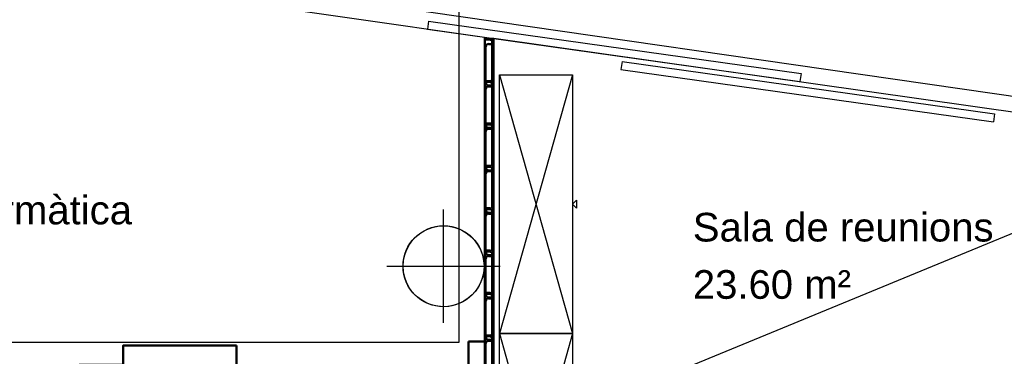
# Model space of a CAD drawing. Header units: metres. Extents: x -1 to 438, y -6 to 57.
# Tile 8 of 31: x 403.22 to 409.3, y 17.24 to 19.32. Entities that reach past the tile are written whole.
import ezdxf

# ---------------------------------------------------------------- set-up
doc = ezdxf.new("R2010")
doc.units = ezdxf.units.M
doc.linetypes.add('CONTINUA', pattern=[0])
for name, color, linetype, lineweight in [('PB LOCALS', 7, 'CONTINUA', 25), ('PB MOBLES', 7, 'CONTINUA', 25), ('PB MURS++', 7, 'CONTINUA', 25), ('PSC MURS ACTUAL', 7, 'CONTINUA', 25)]:
    doc.layers.add(name, color=color, linetype=linetype, lineweight=lineweight)
doc.styles.add('ARIAL', font='arial.ttf')

# ---------------------------------------------------------------- blocks, each defined once
blk = doc.blocks.new('OBJETO_COMPLEJO_6')
at = {"layer": 'PB MOBLES', "color": 202, "linetype": 'CONTINUA', "lineweight": 50, "transparency": 33554687}
for p, q in [((403.7185, 17.1613), (403.7185, 17.1317)), ((403.4857, 17.1317), (403.837, 17.1317)), ((403.9174, 17.0555), (403.9174, 16.7634)), ((403.837, 16.683), (403.4857, 16.683)), ((403.7185, 16.6576), (403.7185, 16.683))]:
    blk.add_line(p, q, dxfattribs=at)
blk.add_lwpolyline([(404.5582, 17.31), (404.5582, 16.51), (403.8582, 16.51), (403.8582, 17.31), (404.5582, 17.31)], close=True, dxfattribs=at)
for points in [[(403.5873, 17.1613), (403.5873, 17.191), (403.8497, 17.191), (403.8497, 17.1613), (403.4603, 17.1613), (403.4603, 17.119)], [(403.509, 17.0822), (403.5119, 17.0879), (403.5135, 17.0938), (403.514, 17.0999), (403.5133, 17.1059), (403.5115, 17.1117), (403.5086, 17.1171), (403.5046, 17.1218), (403.4996, 17.1259), (403.494, 17.1288), (403.488, 17.1305), (403.4819, 17.1311), (403.4759, 17.1304), (403.4701, 17.1287), (403.4647, 17.1258), (403.4599, 17.1219), (403.4559, 17.117)], [(403.9119, 17.0527), (403.9103, 17.0685), (403.9058, 17.0832), (403.8985, 17.0965), (403.889, 17.1081), (403.8774, 17.1177), (403.8641, 17.1249), (403.8494, 17.1295), (403.8336, 17.1311)], [(403.4559, 16.6922), (403.4599, 16.6872), (403.4647, 16.6833), (403.4701, 16.6805), (403.4759, 16.6787), (403.4819, 16.6781), (403.488, 16.6786), (403.494, 16.6803), (403.4996, 16.6833), (403.5046, 16.6873), (403.5086, 16.6921), (403.5115, 16.6974), (403.5133, 16.7032), (403.514, 16.7092), (403.5135, 16.7153), (403.5119, 16.7213), (403.509, 16.727)], [(403.8336, 16.6823), (403.8494, 16.6839), (403.8641, 16.6885), (403.8774, 16.6957), (403.889, 16.7053), (403.8985, 16.7169), (403.9058, 16.7302), (403.9103, 16.7449), (403.9119, 16.7606)], [(403.5873, 16.6576), (403.5873, 16.6279), (403.8497, 16.6279), (403.8497, 16.6576), (403.4603, 16.6576), (403.4603, 16.6957)]]:
    blk.add_lwpolyline(points, dxfattribs=at)
for centre, radius, start, end in [((403.8164, 16.9047), 0.4167, 149.57383, 210.44578), ((403.7952, 16.9047), 0.3405, 148.2581, 211.76492)]:
    blk.add_arc(centre, radius, start, end, dxfattribs=at)

msp = doc.modelspace()

# ---------------------------------------------------------------- linework, layer by layer
at = {"layer": 'PB LOCALS', "color": 7, "linetype": 'CONTINUA', "lineweight": 25, "transparency": 33554687}
for p, q in [((398.92645, 20.36078), (410.27645, 18.71788)), ((406.08945, 19.21491), (398.92645, 20.24523)), ((406.08945, 13.65078), (406.08945, 19.21491)), ((406.14645, 19.20854), (406.14645, 13.20078)), ((410.27645, 18.62018), (406.14645, 19.20854)), ((405.67273, 17.98972), (405.70129, 18.01109)), ((405.70129, 18.01109), (405.7326, 18.02819)), ((405.7326, 18.02819), (405.76602, 18.04065)), ((405.76602, 18.04065), (405.80087, 18.04823)), ((405.80087, 18.04823), (405.83645, 18.05078)), ((405.83645, 18.05078), (405.87203, 18.04823)), ((405.87203, 18.04823), (405.90688, 18.04065)), ((405.90688, 18.04065), (405.9403, 18.02819)), ((405.9403, 18.02819), (405.97161, 18.01109)), ((405.97161, 18.01109), (406.00016, 17.98972)), ((405.60904, 17.90463), (405.62614, 17.93594)), ((405.62614, 17.93594), (405.64751, 17.96449)), ((405.64751, 17.96449), (405.67273, 17.98972)), ((406.00016, 17.98972), (406.02539, 17.96449)), ((406.02539, 17.96449), (406.04676, 17.93594)), ((406.04676, 17.93594), (406.06386, 17.90463)), ((405.58899, 17.83636), (405.59658, 17.87121)), ((405.59658, 17.87121), (405.60904, 17.90463)), ((406.06386, 17.90463), (406.07632, 17.87121)), ((406.07632, 17.87121), (406.08391, 17.83636)), ((405.58645, 17.80078), (405.58899, 17.83636)), ((406.08391, 17.83636), (406.08645, 17.80078)), ((405.58899, 17.7652), (405.58645, 17.80078)), ((405.59658, 17.73035), (405.58899, 17.7652)), ((406.08431, 17.76815), (406.07793, 17.73607)), ((406.08645, 17.80078), (406.08431, 17.76815)), ((405.60904, 17.69693), (405.59658, 17.73035)), ((405.62614, 17.66562), (405.60904, 17.69693)), ((406.06742, 17.70511), (406.05296, 17.67578)), ((406.07793, 17.73607), (406.06742, 17.70511)), ((405.64751, 17.63706), (405.62614, 17.66562)), ((405.67273, 17.61184), (405.64751, 17.63706)), ((406.03479, 17.64859), (406.01323, 17.624)), ((406.05296, 17.67578), (406.03479, 17.64859)), ((405.70129, 17.59047), (405.67273, 17.61184)), ((405.7326, 17.57337), (405.70129, 17.59047)), ((405.76602, 17.56091), (405.7326, 17.57337)), ((405.93212, 17.56981), (405.90115, 17.5593)), ((405.96145, 17.58427), (405.93212, 17.56981)), ((405.98864, 17.60244), (405.96145, 17.58427)), ((406.01323, 17.624), (405.98864, 17.60244)), ((405.80087, 17.55332), (405.76602, 17.56091)), ((405.83645, 17.55078), (405.80087, 17.55332)), ((405.86908, 17.55292), (405.83645, 17.55078)), ((405.90115, 17.5593), (405.86908, 17.55292))]:
    msp.add_line(p, q, dxfattribs=at)
at = {"layer": 'PB MOBLES', "linetype": 'CONTINUA', "transparency": 33554687}
for p, q in [((406.18205, 18.98438), (406.63205, 17.38438)), ((406.18205, 17.38438), (406.63205, 15.78438))]:
    msp.add_line(p, q, dxfattribs=at)
at = {"layer": 'PB MOBLES', "transparency": 33554687}
for p, q in [((406.63205, 18.98438), (406.18205, 17.38438)), ((406.63205, 17.38438), (406.18205, 15.78438))]:
    msp.add_line(p, q, dxfattribs=at)
at = {"layer": 'PB MOBLES', "color": 202, "linetype": 'CONTINUA', "lineweight": 50, "transparency": 33554687}
for p, q in [((405.99127, 14.34586), (405.99127, 17.33565)), ((405.99127, 17.33565), (406.09127, 17.33565))]:
    msp.add_line(p, q, dxfattribs=at)
at = {"layer": 'PB MOBLES', "color": 180, "linetype": 'CONTINUA', "transparency": 33554687}
for points in [[(406.63205, 18.98438), (406.63205, 17.38438), (406.18205, 17.38438), (406.18205, 18.98438), (406.63205, 18.98438)], [(406.63205, 18.18438), (406.65705, 18.20938), (406.65705, 18.15938), (406.63205, 18.18438)], [(406.63205, 17.38438), (406.63205, 15.78438), (406.18205, 15.78438), (406.18205, 17.38438), (406.63205, 17.38438)]]:
    msp.add_lwpolyline(points, close=True, dxfattribs=at)
at = {"layer": 'PB MURS++', "color": 7, "linetype": 'CONTINUA', "lineweight": 25, "transparency": 33554687}
for p, q in [((405.74417, 19.31573), (405.73719, 19.26622)), ((405.74417, 19.31572), (405.73719, 19.26621)), ((405.74417, 19.31573), (408.04295, 18.99178)), ((405.74417, 19.31572), (408.04295, 18.99178)), ((405.73719, 19.26622), (408.03597, 18.94228)), ((406.08945, 13.20078), (406.08945, 19.21658)), ((406.14645, 19.20854), (406.08945, 19.20854)), ((406.14645, 13.20078), (406.14645, 19.20854)), ((406.09445, 19.17854), (406.08945, 19.17854)), ((406.09445, 13.4115), (406.09445, 19.20354)), ((406.14145, 19.20354), (406.09445, 19.20354)), ((406.14145, 13.4115), (406.14145, 19.20354)), ((406.14645, 19.17854), (406.14145, 19.17854)), ((406.93863, 19.06661), (406.93165, 19.0171)), ((406.93863, 19.06661), (409.23741, 18.74267)), ((406.93165, 19.0171), (409.23043, 18.69316)), ((408.04295, 18.99179), (408.03597, 18.94228)), ((408.04295, 18.99178), (408.03597, 18.94227)), ((409.23741, 18.74267), (409.23043, 18.69316)), ((405.83645, 17.45078), (405.83645, 18.15078)), ((405.48645, 17.80078), (406.18645, 17.80078))]:
    msp.add_line(p, q, dxfattribs=at)
at = {"layer": 'PB MURS++', "color": 180, "transparency": 33554687}
for p, q in [((406.09445, 18.93554), (406.09445, 19.15754)), ((406.10045, 19.19754), (406.10045, 19.20354)), ((406.12145, 19.20354), (406.10045, 19.20354)), ((406.12145, 19.19754), (406.10045, 19.19754)), ((406.10045, 18.93554), (406.10045, 19.15754)), ((406.11445, 19.17754), (406.13545, 19.17754)), ((406.11445, 19.17154), (406.13545, 19.17154)), ((406.13545, 18.96154), (406.13545, 19.18354)), ((406.13545, 19.17154), (406.13545, 19.17754)), ((406.14145, 18.96154), (406.14145, 19.18354)), ((406.10045, 18.94154), (406.10045, 18.94754)), ((406.12145, 18.94754), (406.10045, 18.94754)), ((406.12145, 18.94154), (406.10045, 18.94154)), ((406.10045, 18.93554), (406.10045, 18.94154)), ((406.12145, 18.94154), (406.10045, 18.94154)), ((406.12145, 18.93554), (406.10045, 18.93554)), ((406.11445, 18.92154), (406.13545, 18.92154)), ((406.11445, 18.91554), (406.13545, 18.91554)), ((406.11445, 18.91554), (406.13545, 18.91554)), ((406.11445, 18.90954), (406.13545, 18.90954)), ((406.13545, 18.91554), (406.13545, 18.92154)), ((406.13545, 18.69954), (406.13545, 18.92154)), ((406.13545, 18.90954), (406.13545, 18.91554)), ((406.14145, 18.69954), (406.14145, 18.92154)), ((406.09445, 18.67354), (406.09445, 18.89554)), ((406.10045, 18.67354), (406.10045, 18.89554)), ((406.10045, 18.67954), (406.10045, 18.68554)), ((406.12145, 18.68554), (406.10045, 18.68554)), ((406.12145, 18.67954), (406.10045, 18.67954)), ((406.10045, 18.67354), (406.10045, 18.67954)), ((406.12145, 18.67954), (406.10045, 18.67954)), ((406.12145, 18.67354), (406.10045, 18.67354)), ((406.09445, 18.41154), (406.09445, 18.63354)), ((406.10045, 18.41154), (406.10045, 18.63354)), ((406.11445, 18.65954), (406.13545, 18.65954)), ((406.11445, 18.65354), (406.13545, 18.65354)), ((406.11445, 18.65354), (406.13545, 18.65354)), ((406.11445, 18.64754), (406.13545, 18.64754)), ((406.13545, 18.65354), (406.13545, 18.65954)), ((406.13545, 18.43754), (406.13545, 18.65954)), ((406.13545, 18.64754), (406.13545, 18.65354)), ((406.14145, 18.43754), (406.14145, 18.65954)), ((406.10045, 18.41754), (406.10045, 18.42354)), ((406.12145, 18.42354), (406.10045, 18.42354)), ((406.12145, 18.41754), (406.10045, 18.41754)), ((406.10045, 18.41154), (406.10045, 18.41754)), ((406.12145, 18.41754), (406.10045, 18.41754)), ((406.09445, 18.14954), (406.09445, 18.37154)), ((406.12145, 18.41154), (406.10045, 18.41154)), ((406.10045, 18.14954), (406.10045, 18.37154)), ((406.11445, 18.39754), (406.13545, 18.39754)), ((406.11445, 18.39154), (406.13545, 18.39154)), ((406.11445, 18.39154), (406.13545, 18.39154)), ((406.11445, 18.38554), (406.13545, 18.38554)), ((406.13545, 18.39154), (406.13545, 18.39754)), ((406.13545, 18.17554), (406.13545, 18.39754)), ((406.13545, 18.38554), (406.13545, 18.39154)), ((406.14145, 18.17554), (406.14145, 18.39754)), ((406.10045, 18.15554), (406.10045, 18.16154)), ((406.12145, 18.16154), (406.10045, 18.16154)), ((406.12145, 18.15554), (406.10045, 18.15554)), ((406.10045, 18.14954), (406.10045, 18.15554)), ((406.12145, 18.15554), (406.10045, 18.15554)), ((406.12145, 18.14954), (406.10045, 18.14954)), ((406.11445, 18.13554), (406.13545, 18.13554)), ((406.11445, 18.12954), (406.13545, 18.12954)), ((406.11445, 18.12954), (406.13545, 18.12954)), ((406.11445, 18.12354), (406.13545, 18.12354)), ((406.13545, 18.12954), (406.13545, 18.13554)), ((406.13545, 17.91354), (406.13545, 18.13554)), ((406.13545, 18.12354), (406.13545, 18.12954)), ((406.14145, 17.91354), (406.14145, 18.13554)), ((406.09445, 17.88754), (406.09445, 18.10954)), ((406.10045, 17.88754), (406.10045, 18.10954)), ((406.10045, 17.89354), (406.10045, 17.89954)), ((406.12145, 17.89954), (406.10045, 17.89954)), ((406.12145, 17.89354), (406.10045, 17.89354)), ((406.10045, 17.88754), (406.10045, 17.89354)), ((406.12145, 17.89354), (406.10045, 17.89354)), ((406.12145, 17.88754), (406.10045, 17.88754)), ((406.11445, 17.87354), (406.13545, 17.87354)), ((406.13545, 17.86754), (406.13545, 17.87354)), ((406.13545, 17.65154), (406.13545, 17.87354)), ((406.14145, 17.65154), (406.14145, 17.87354)), ((406.09445, 17.62554), (406.09445, 17.84754)), ((406.10045, 17.62554), (406.10045, 17.84754)), ((406.11445, 17.86754), (406.13545, 17.86754)), ((406.11445, 17.86754), (406.13545, 17.86754)), ((406.11445, 17.86154), (406.13545, 17.86154)), ((406.13545, 17.86154), (406.13545, 17.86754)), ((406.10045, 17.63154), (406.10045, 17.63754)), ((406.12145, 17.63754), (406.10045, 17.63754)), ((406.12145, 17.63154), (406.10045, 17.63154)), ((406.10045, 17.62554), (406.10045, 17.63154)), ((406.12145, 17.63154), (406.10045, 17.63154)), ((406.09445, 17.36354), (406.09445, 17.58554)), ((406.12145, 17.62554), (406.10045, 17.62554)), ((406.10045, 17.36354), (406.10045, 17.58554)), ((406.11445, 17.61154), (406.13545, 17.61154)), ((406.11445, 17.60554), (406.13545, 17.60554)), ((406.11445, 17.60554), (406.13545, 17.60554)), ((406.11445, 17.59954), (406.13545, 17.59954)), ((406.13545, 17.60554), (406.13545, 17.61154)), ((406.13545, 17.38954), (406.13545, 17.61154)), ((406.13545, 17.59954), (406.13545, 17.60554)), ((406.14145, 17.38954), (406.14145, 17.61154)), ((406.09445, 17.10154), (406.09445, 17.32354)), ((406.10045, 17.36954), (406.10045, 17.37554)), ((406.12145, 17.37554), (406.10045, 17.37554)), ((406.12145, 17.36954), (406.10045, 17.36954)), ((406.10045, 17.36354), (406.10045, 17.36954)), ((406.12145, 17.36954), (406.10045, 17.36954)), ((406.12145, 17.36354), (406.10045, 17.36354)), ((406.10045, 17.10154), (406.10045, 17.32354)), ((406.11445, 17.34954), (406.13545, 17.34954)), ((406.11445, 17.34354), (406.13545, 17.34354)), ((406.11445, 17.34354), (406.13545, 17.34354)), ((406.11445, 17.33754), (406.13545, 17.33754)), ((406.13545, 17.34354), (406.13545, 17.34954)), ((406.13545, 17.12754), (406.13545, 17.34954)), ((406.13545, 17.33754), (406.13545, 17.34354)), ((406.14145, 17.12754), (406.14145, 17.34954))]:
    msp.add_line(p, q, dxfattribs=at)
at = {"layer": 'PB MURS++', "color": 7, "linetype": 'CONTINUA', "lineweight": 25, "transparency": 33554687}
msp.add_circle((405.83645, 17.80078), 0.25, dxfattribs=at)
at = {"layer": 'PB MURS++', "color": 180, "transparency": 33554687}
for centre, radius, start, end in [((406.11445, 19.15754), 0.02, 90, 180), ((406.11445, 19.15754), 0.014, 90, 180), ((406.12145, 19.18354), 0.02, 0, 90), ((406.12145, 19.18354), 0.014, 0, 90), ((406.11445, 18.93554), 0.02, 180, 270), ((406.11445, 18.89554), 0.02, 90, 180), ((406.11445, 18.93554), 0.014, 180, 270), ((406.11445, 18.89554), 0.014, 90, 180), ((406.12145, 18.96154), 0.014, 270, 0), ((406.12145, 18.96154), 0.02, 270, 0), ((406.12145, 18.92154), 0.02, 0, 90), ((406.12145, 18.92154), 0.014, 0, 90), ((406.11445, 18.67354), 0.02, 180, 270), ((406.11445, 18.67354), 0.014, 180, 270), ((406.12145, 18.69954), 0.014, 270, 0), ((406.12145, 18.69954), 0.02, 270, 0), ((406.12145, 18.65954), 0.02, 0, 90), ((406.12145, 18.65954), 0.014, 0, 90), ((406.11445, 18.63354), 0.02, 90, 180), ((406.11445, 18.63354), 0.014, 90, 180), ((406.12145, 18.43754), 0.014, 270, 0), ((406.12145, 18.43754), 0.02, 270, 0), ((406.12145, 18.39754), 0.02, 0, 90), ((406.11445, 18.41154), 0.02, 180, 270), ((406.11445, 18.37154), 0.02, 90, 180), ((406.11445, 18.41154), 0.014, 180, 270), ((406.11445, 18.37154), 0.014, 90, 180), ((406.12145, 18.39754), 0.014, 0, 90), ((406.12145, 18.17554), 0.014, 270, 0), ((406.12145, 18.17554), 0.02, 270, 0), ((406.11445, 18.14954), 0.02, 180, 270), ((406.11445, 18.10954), 0.02, 90, 180), ((406.11445, 18.14954), 0.014, 180, 270), ((406.11445, 18.10954), 0.014, 90, 180), ((406.12145, 18.13554), 0.02, 0, 90), ((406.12145, 18.13554), 0.014, 0, 90), ((406.11445, 17.88754), 0.02, 180, 270), ((406.11445, 17.88754), 0.014, 180, 270), ((406.12145, 17.91354), 0.014, 270, 0), ((406.12145, 17.91354), 0.02, 270, 0), ((406.12145, 17.87354), 0.02, 0, 90), ((406.12145, 17.87354), 0.014, 0, 90), ((406.11445, 17.84754), 0.02, 90, 180), ((406.11445, 17.84754), 0.014, 90, 180), ((406.12145, 17.65154), 0.014, 270, 0), ((406.12145, 17.65154), 0.02, 270, 0), ((406.12145, 17.61154), 0.02, 0, 90), ((406.11445, 17.62554), 0.02, 180, 270), ((406.11445, 17.58554), 0.02, 90, 180), ((406.11445, 17.62554), 0.014, 180, 270), ((406.11445, 17.58554), 0.014, 90, 180), ((406.12145, 17.61154), 0.014, 0, 90), ((406.12145, 17.38954), 0.014, 270, 0), ((406.12145, 17.38954), 0.02, 270, 0), ((406.11445, 17.36354), 0.02, 180, 270), ((406.11445, 17.32354), 0.02, 90, 180), ((406.11445, 17.36354), 0.014, 180, 270), ((406.11445, 17.32354), 0.014, 90, 180), ((406.12145, 17.34954), 0.02, 0, 90), ((406.12145, 17.34954), 0.014, 0, 90)]:
    msp.add_arc(centre, radius, start, end, dxfattribs=at)
at = {"layer": 'PSC MURS ACTUAL', "transparency": 33554687}
msp.add_line((412.61091, 19.34959), (406.67134, 16.90008), dxfattribs=at)
msp.add_lwpolyline([(401.70134, 19.46909), (405.93134, 19.46909), (405.93134, 17.32909), (401.70134, 17.32909), (401.70134, 19.46909)], close=True, dxfattribs=at)

# ---------------------------------------------------------------- block references
at = {"layer": 'PB MOBLES', "color": 202, "linetype": 'CONTINUA', "lineweight": 50, "transparency": 33554687}
msp.add_blockref('OBJETO_COMPLEJO_6', (0, 0), dxfattribs=at)

# ---------------------------------------------------------------- texts
at = {"layer": 'PB LOCALS', "color": 7, "linetype": 'CONTINUA', "lineweight": 25, "transparency": 33554687, "char_height": 0.1770789, "attachment_point": 7, "style": 'ARIAL'}
for s, insert, width in [('\\W1.00;Aula informàtica', (402.13971, 18.05713), 1.8714449), ('\\W1.00;Sala de reunions', (407.37516, 17.95115), 1.9571432), ('\\W1.00;23.60 m²', (407.37516, 17.597), 1.0684618)]:
    msp.add_mtext(s, dxfattribs=dict(at, insert=insert, width=width))

doc.saveas('drawing.dxf')
